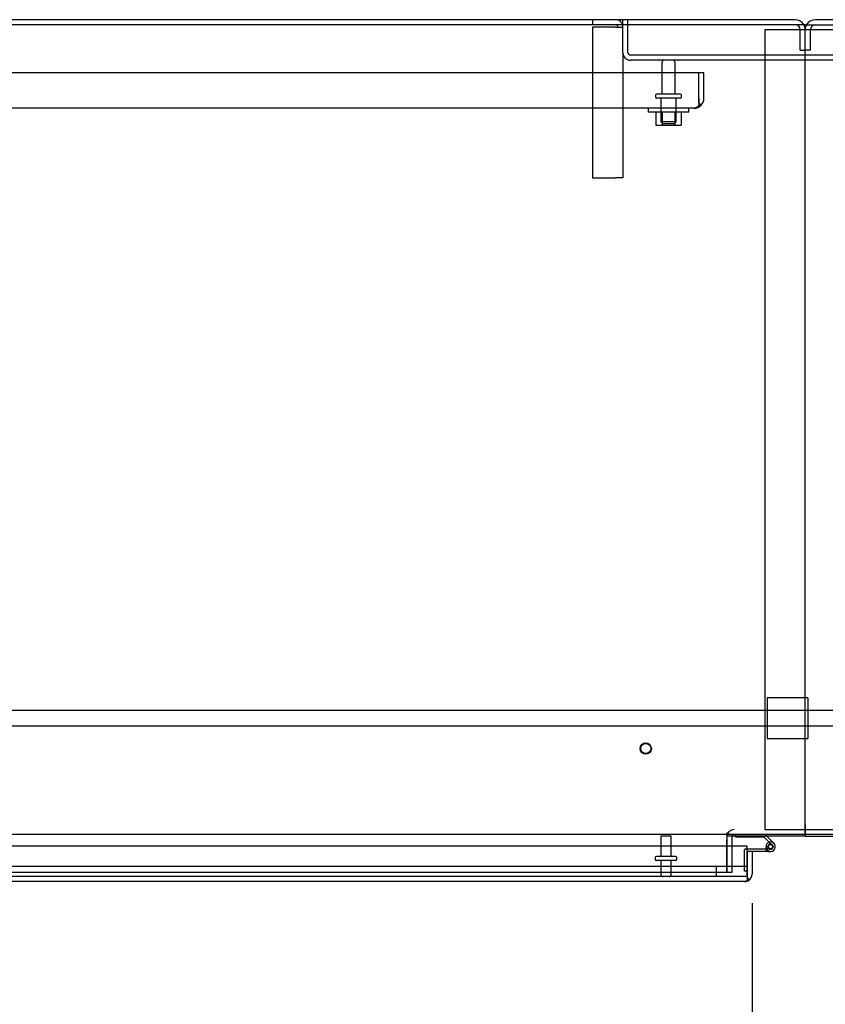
# Model space of a CAD drawing. Header units: inches. Extents: x 2 to 538, y -2 to 358.
# Tile 25 of 40: x 150 to 170, y 257 to 281. Entities that reach past the tile are written whole.
import ezdxf
from ezdxf.enums import TextEntityAlignment as Align
from ezdxf.lldxf.tags import DXFTag

# ---------------------------------------------------------------- set-up
doc = ezdxf.new("R2010")
doc.units = ezdxf.units.IN
doc.header["$MEASUREMENT"] = 0
for name, color, linetype in [('COM40146', 7, 'Continuous'), ('COM40430', 7, 'Continuous'), ('COM52831', 7, 'Continuous'), ('COM52839', 7, 'Continuous'), ('COM52841', 7, 'Continuous'), ('COM53516', 7, 'Continuous'), ('COM53520', 7, 'Continuous'), ('COM54578-80', 7, 'Continuous'), ('COM70334', 7, 'Continuous'), ('COM71127-2', 7, 'Continuous'), ('COM71130-2', 7, 'Continuous'), ('COM71131-2', 7, 'Continuous'), ('COM71132-2', 7, 'Continuous'), ('Default', 7, 'Continuous'), ('GSK11033', 7, 'Continuous'), ('NTS166105', 7, 'Continuous'), ('STD21878', 7, 'Continuous'), ('STD26093', 7, 'Continuous'), ('STD26094', 7, 'Continuous'), ('WAF25059', 7, 'Continuous')]:
    doc.layers.add(name, color=color, linetype=linetype)
doc.styles.add('SEACAD_Times_New_Roman', font='times.ttf')
tags = doc.linetypes.add('HIDDEN2', pattern=[0.1875, 0.125, -0.0625]).pattern_tags.tags
tags[6:7] = [DXFTag(74, 4), DXFTag(75, 0), DXFTag(340, '0'), DXFTag(46, 0.0), DXFTag(50, 0.0), DXFTag(44, 0.0), DXFTag(45, 0.0)]
tags[4:5] = [DXFTag(74, 4), DXFTag(75, 0), DXFTag(340, '0'), DXFTag(46, 0.0), DXFTag(50, 0.0), DXFTag(44, 0.0), DXFTag(45, 0.0)]
doc.dimstyles.new('HAMMOND_(STH_-_540x360)', dxfattribs={"dimtxt": 2, "dimasz": 2.5, "dimexe": 1, "dimexo": 1, "dimgap": 0.5, "dimtad": 0, "dimtih": 1, "dimtoh": 1, "dimzin": 0, "dimdsep": 46, "dimtxsty": 'SEACAD_Times_New_Roman', "dimblk1": '_SE_FILLED', "dimblk2": '_SE_FILLED', "dimsah": 1, "dimcen": 1, "dimadec": 0, "dimazin": 0, "dimtfac": 0.8, "dimtofl": 0, "dimtmove": 0, "dimatfit": 3, "dimfxl": 1, "dimtolj": 1, "dimtzin": 0, "dimarcsym": 0})

# ---------------------------------------------------------------- blocks, each defined once
blk = doc.blocks.new('SE')
at = {"layer": 'COM40146', "color": 7, "linetype": 'HIDDEN2'}
for p, q in [((167.028, 279.706), (97.278, 279.706)), ((167.153, 279.706), (167.028, 279.706)), ((167.028, 279.081), (167.028, 279.706)), ((167.028, 279.081), (167.028, 279.706)), ((167.153, 279.081), (167.153, 279.706)), ((167.028, 279.081), (167.028, 279.081)), ((167.028, 278.954), (167.028, 279.081)), ((167.028, 279.081), (167.028, 278.903)), ((167.028, 278.954), (167.079, 278.903)), ((166.903, 278.831), (97.403, 278.831)), ((166.903, 278.831), (166.904, 278.831)), ((166.904, 278.831), (166.903, 278.831))]:
    blk.add_line(p, q, dxfattribs=at)
for start, end in [(314.5601, 0), (270, 270.0436), (270.1219, 314.5601)]:
    blk.add_arc((166.903, 279.081), 0.25, start, end, dxfattribs=at)
blk.add_open_spline([(167.028, 278.903), (167.007, 278.88), (166.987, 278.862), (166.945, 278.838), (166.924, 278.831), (166.904, 278.831)], degree=3, knots=[0, 0, 0, 0, 0.5, 0.5, 1, 1, 1, 1], dxfattribs=at)
at = {"layer": 'COM40430', "color": 7, "linetype": 'HIDDEN2'}
for p, q in [((164.403, 281.018), (164.403, 280.893)), ((164.968, 280.833), (164.403, 280.833)), ((164.403, 280.833), (164.403, 277.112)), ((164.968, 280.833), (165.153, 280.833)), ((165.153, 280.203), (165.153, 277.112)), ((164.403, 277.112), (164.968, 277.112)), ((165.153, 277.112), (164.968, 277.112))]:
    blk.add_line(p, q, dxfattribs=at)
for radius in [0.185, 0.06]:
    blk.add_arc((164.968, 280.833), radius, 0, 90, dxfattribs=at)
at = {"layer": 'COM52831', "color": 7, "linetype": 'HIDDEN2'}
for p, q in [((169.531, 264.268), (168.716, 264.268)), ((168.716, 264.268), (168.716, 263.268)), ((169.716, 264.268), (169.531, 264.268)), ((169.716, 264.268), (169.716, 263.268)), ((168.716, 263.268), (169.531, 263.268)), ((169.531, 263.268), (169.716, 263.268))]:
    blk.add_line(p, q, dxfattribs=at)
at = {"layer": 'COM52839', "color": 7, "linetype": 'Continuous'}
for p, q in [((167.716, 260.833), (167.716, 260.606)), ((167.841, 260.833), (167.841, 260.606)), ((169.653, 260.893), (169.653, 260.893))]:
    blk.add_line(p, q, dxfattribs=at)
at = {"layer": 'COM52839', "color": 7, "linetype": 'HIDDEN2'}
for p, q in [((167.716, 260.606), (167.716, 259.956)), ((167.841, 260.606), (167.841, 259.956)), ((167.841, 259.956), (167.716, 259.956))]:
    blk.add_line(p, q, dxfattribs=at)
for radius, end in [(0.185, 172.8497), (0.06, 157.4313)]:
    blk.add_arc((167.901, 260.833), radius, 90, end, dxfattribs=at)
at = {"layer": 'COM52839', "color": 7, "linetype": 'Continuous'}
for radius, start in [(0.185, 172.8497), (0.06, 157.4313)]:
    blk.add_arc((167.901, 260.833), radius, start, 180, dxfattribs=at)
at = {"layer": 'COM52841', "color": 7, "linetype": 'HIDDEN2'}
for p, q in [((165.153, 280.203), (165.153, 281.018)), ((165.278, 280.203), (165.278, 281.018)), ((173.968, 280.143), (165.338, 280.143)), ((173.968, 280.018), (165.338, 280.018))]:
    blk.add_line(p, q, dxfattribs=at)
for radius in [0.185, 0.06]:
    blk.add_arc((165.338, 280.203), radius, 180, 270, dxfattribs=at)
at = {"layer": 'COM53516', "color": 7, "linetype": 'Continuous'}
for p, q in [((168.216, 260.606), (132.276, 260.606)), ((168.216, 259.916), (168.216, 260.606)), ((168.341, 260.478), (168.216, 260.478)), ((168.216, 260.478), (168.216, 260.106)), ((168.341, 260.478), (168.341, 259.916)), ((168.156, 259.731), (132.276, 259.731)), ((168.156, 259.731), (168.156, 259.731)), ((168.156, 259.731), (168.156, 259.731)), ((168.216, 259.916), (168.216, 259.916)), ((168.216, 259.834), (168.216, 259.916)), ((168.216, 259.916), (168.216, 259.767)), ((168.216, 259.834), (168.265, 259.767))]:
    blk.add_line(p, q, dxfattribs=at)
for start, end in [(270.1208, 306.194), (270, 270.0589), (306.194, 0)]:
    blk.add_arc((168.156, 259.916), 0.185, start, end, dxfattribs=at)
blk.add_open_spline([(168.216, 259.767), (168.206, 259.755), (168.196, 259.747), (168.181, 259.737), (168.176, 259.735), (168.166, 259.732), (168.161, 259.731), (168.156, 259.731)], degree=3, knots=[0, 0, 0, 0, 0.5, 0.5, 0.75, 0.75, 1, 1, 1, 1], dxfattribs=at)
at = {"layer": 'COM53520', "color": 7, "linetype": 'HIDDEN2'}
for p, q in [((240.966, 263.956), (134.966, 263.956)), ((134.966, 263.581), (240.966, 263.581))]:
    blk.add_line(p, q, dxfattribs=at)
at = {"layer": 'COM54578-80', "color": 7, "linetype": 'Continuous'}
for p, q in [((167.944, 260.831), (167.944, 260.893)), ((168.637, 260.831), (167.944, 260.831)), ((168.832, 260.637), (168.637, 260.831)), ((168.663, 260.893), (168.875, 260.682)), ((168.216, 260.54), (168.672, 260.54)), ((168.728, 260.478), (168.341, 260.478)), ((168.692, 260.54), (168.672, 260.54)), ((168.679, 260.595), (168.741, 260.595)), ((168.728, 260.478), (168.796, 260.478))]:
    blk.add_line(p, q, dxfattribs=at)
at = {"layer": 'COM54578-80', "color": 7, "linetype": 'HIDDEN2'}
for p, q in [((168.154, 259.991), (168.154, 260.515)), ((168.179, 260.54), (168.216, 260.54)), ((168.679, 260.585), (168.741, 260.59)), ((168.796, 260.54), (168.692, 260.54)), ((168.733, 260.583), (168.733, 260.608)), ((168.783, 260.658), (168.808, 260.658)), ((168.808, 260.533), (168.783, 260.533)), ((168.858, 260.608), (168.858, 260.583)), ((168.216, 259.991), (168.154, 259.991))]:
    blk.add_line(p, q, dxfattribs=at)
at = {"layer": 'COM54578-80', "color": 7, "linetype": 'Continuous'}
blk.add_circle((168.796, 260.595), 0.05, dxfattribs=at)
for radius, start, end in [(0.117, 107.0274, 180), (0.117, 180, 47.608), (0.135, 204.0421, 240.0736), (0.055, 48.8041, 180), (0.055, 180, 48.8041)]:
    blk.add_arc((168.796, 260.595), radius, start, end, dxfattribs=at)
at = {"layer": 'COM54578-80', "color": 7, "linetype": 'HIDDEN2'}
for centre, radius, start, end in [((168.796, 260.595), 0.117, 47.608, 107.0274), ((168.179, 260.515), 0.025, 90, 180), ((168.783, 260.608), 0.05, 90, 180), ((168.783, 260.583), 0.05, 180, 270), ((168.808, 260.608), 0.05, 0, 90), ((168.808, 260.583), 0.05, 270, 0)]:
    blk.add_arc(centre, radius, start, end, dxfattribs=at)
at = {"layer": 'COM70334', "color": 7, "linetype": 'HIDDEN2'}
for p, q in [((170.653, 280.768), (168.653, 280.768)), ((168.653, 280.768), (168.653, 261.018)), ((168.653, 261.018), (169.653, 261.018)), ((169.653, 261.018), (170.653, 261.018))]:
    blk.add_line(p, q, dxfattribs=at)
at = {"layer": 'COM70334', "color": 7, "linetype": 'Continuous'}
blk.add_line((169.653, 261.018), (169.653, 261.018), dxfattribs=at)
at = {"layer": 'COM71127-2', "color": 7, "linetype": 'Continuous'}
for p, q in [((169.403, 281.018), (110.903, 281.018)), ((228.403, 281.018), (169.903, 281.018))]:
    blk.add_line(p, q, dxfattribs=at)
at = {"layer": 'COM71127-2', "color": 7, "linetype": 'HIDDEN2'}
for p, q in [((169.528, 280.268), (169.528, 280.768)), ((169.778, 280.768), (169.778, 280.268)), ((169.528, 280.268), (169.653, 280.268)), ((169.778, 280.268), (169.653, 280.268))]:
    blk.add_line(p, q, dxfattribs=at)
at = {"layer": 'COM71127-2', "color": 7, "linetype": 'Continuous'}
for centre, start, end in [((169.403, 280.768), 30, 90), ((169.903, 280.768), 90, 150)]:
    blk.add_arc(centre, 0.25, start, end, dxfattribs=at)
at = {"layer": 'COM71127-2', "color": 7, "linetype": 'HIDDEN2'}
for centre, radius, start, end in [((169.403, 280.768), 0.125, 0, 90), ((169.403, 280.768), 0.25, 0, 30), ((169.903, 280.768), 0.25, 150, 180), ((169.903, 280.768), 0.125, 90, 180)]:
    blk.add_arc(centre, radius, start, end, dxfattribs=at)
at = {"layer": 'COM71130-2', "color": 7, "linetype": 'Continuous'}
for p, q in [((169.653, 280.893), (95.216, 280.893)), ((169.653, 261.143), (169.653, 280.893)), ((169.653, 261.143), (169.653, 260.893)), ((169.653, 260.893), (96.966, 260.893)), ((167.716, 260.856), (167.716, 260.768)), ((167.944, 260.856), (167.716, 260.856)), ((167.716, 260.606), (167.716, 260.768)), ((169.653, 260.856), (168.7, 260.856)), ((169.653, 260.893), (169.653, 260.856))]:
    blk.add_line(p, q, dxfattribs=at)
at = {"layer": 'COM71130-2', "color": 7, "linetype": 'HIDDEN2'}
for p, q in [((168.7, 260.856), (167.944, 260.856)), ((167.716, 259.956), (167.716, 260.606)), ((167.716, 259.956), (96.966, 259.956))]:
    blk.add_line(p, q, dxfattribs=at)
at = {"layer": 'COM71130-2', "color": 7, "linetype": 'Continuous'}
blk.add_arc((169.668, 261.143), 0.015, 179.4129, 180, dxfattribs=at)
at = {"layer": 'COM71131-2', "color": 7, "linetype": 'Continuous'}
for p, q in [((169.653, 280.893), (244.091, 280.893)), ((169.653, 261.143), (169.653, 280.893)), ((169.653, 260.893), (169.653, 261.143)), ((242.341, 260.893), (169.653, 260.893)), ((169.653, 260.893), (169.653, 260.856)), ((169.653, 260.856), (170.606, 260.856))]:
    blk.add_line(p, q, dxfattribs=at)
at = {"layer": 'COM71132-2', "color": 7, "linetype": 'HIDDEN2'}
for p, q in [((167.716, 260.944), (167.716, 260.833)), ((169.653, 260.944), (169.653, 260.944)), ((167.716, 259.956), (167.716, 259.956))]:
    blk.add_line(p, q, dxfattribs=at)
at = {"layer": 'COM71132-2', "color": 7, "linetype": 'Continuous'}
blk.add_line((169.653, 260.856), (169.653, 260.856), dxfattribs=at)
at = {"layer": 'GSK11033', "color": 7, "linetype": 'HIDDEN2'}
for p, q in [((168.216, 260.106), (132.434, 260.106)), ((167.466, 259.856), (167.466, 260.106)), ((168.216, 259.856), (132.434, 259.856))]:
    blk.add_line(p, q, dxfattribs=at)
at = {"layer": 'GSK11033', "color": 7, "linetype": 'Continuous'}
for p, q in [((168.216, 260.106), (168.216, 259.856)), ((168.216, 260.106), (168.216, 260.106)), ((168.216, 259.856), (168.216, 259.856))]:
    blk.add_line(p, q, dxfattribs=at)
at = {"layer": 'NTS166105', "color": 7, "linetype": 'HIDDEN2'}
for p, q in [((165.962, 278.735), (165.962, 278.415)), ((166.124, 278.735), (166.124, 278.415)), ((166.433, 278.735), (166.433, 278.415)), ((166.594, 278.735), (166.594, 278.415)), ((165.962, 278.415), (166.124, 278.415)), ((166.124, 278.415), (166.433, 278.415)), ((166.433, 278.415), (166.594, 278.415))]:
    blk.add_line(p, q, dxfattribs=at)
at = {"layer": 'STD21878', "color": 7, "linetype": 'HIDDEN2'}
for radius in [0.141, 0.125]:
    blk.add_circle((165.716, 263.018), radius, dxfattribs=at)
at = {"layer": 'STD26093', "color": 7, "linetype": 'HIDDEN2'}
for p, q in [((166.341, 260.856), (166.091, 260.856)), ((166.091, 260.856), (166.091, 260.356)), ((166.341, 260.356), (166.341, 260.856)), ((165.951, 260.326), (165.951, 260.286)), ((166.451, 260.356), (165.981, 260.356)), ((166.451, 260.256), (165.981, 260.256)), ((166.091, 260.256), (166.091, 259.902)), ((166.341, 259.902), (166.341, 260.256)), ((166.481, 260.286), (166.481, 260.326))]:
    blk.add_line(p, q, dxfattribs=at)
for centre, radius, start, end in [((165.981, 260.326), 0.03, 90, 180), ((165.981, 260.286), 0.03, 180, 270), ((166.451, 260.326), 0.03, 0, 90), ((166.451, 260.286), 0.03, 270, 0), ((166.137, 259.902), 0.046, 180, 270), ((166.295, 259.902), 0.046, 270, 0)]:
    blk.add_arc(centre, radius, start, end, dxfattribs=at)
at = {"layer": 'STD26094', "color": 7, "linetype": 'HIDDEN2'}
for p, q in [((166.113, 279.958), (166.113, 279.181)), ((166.443, 279.181), (166.443, 279.958)), ((165.953, 279.151), (165.953, 279.111)), ((166.573, 279.181), (165.983, 279.181)), ((166.603, 279.111), (166.603, 279.151)), ((166.573, 279.081), (165.983, 279.081)), ((166.091, 279.081), (166.091, 278.494)), ((166.466, 278.494), (166.466, 279.081)), ((166.466, 278.494), (166.091, 278.494)), ((166.091, 278.494), (166.128, 278.456)), ((166.128, 278.456), (166.428, 278.456)), ((166.428, 278.456), (166.466, 278.494))]:
    blk.add_line(p, q, dxfattribs=at)
for centre, radius, start, end in [((166.173, 279.958), 0.06, 90, 180), ((166.383, 279.958), 0.06, 0, 90), ((165.983, 279.151), 0.03, 90, 180), ((166.573, 279.151), 0.03, 0, 90), ((165.983, 279.111), 0.03, 180, 270), ((166.573, 279.111), 0.03, 270, 0)]:
    blk.add_arc(centre, radius, start, end, dxfattribs=at)
at = {"layer": 'WAF25059', "color": 7, "linetype": 'HIDDEN2'}
for p, q in [((165.778, 278.831), (165.778, 278.735)), ((166.778, 278.735), (165.778, 278.735)), ((166.778, 278.735), (166.778, 278.831))]:
    blk.add_line(p, q, dxfattribs=at)
blk = doc.blocks.new('DMBLK3542')
at = {"layer": 'Default', "linetype": 'Continuous'}
for points in [[(98.841, 252.777), (98.841, 253.611), (96.341, 253.194)], [(165.841, 252.777), (168.341, 253.194), (165.841, 253.611)]]:
    blk.add_hatch(color=7, dxfattribs=at).paths.add_polyline_path(points)
at = {"layer": 'Default', "color": 7, "linetype": 'Continuous'}
for p, q in [((168.341, 259.197), (168.341, 252.194)), ((96.341, 258.916), (96.341, 252.194)), ((96.341, 253.194), (125.148, 253.194)), ((139.534, 253.194), (168.341, 253.194))]:
    blk.add_line(p, q, dxfattribs=at)
at = {"layer": 'Default', "color": 7, "linetype": 'Continuous', "style": 'SEACAD_Times_New_Roman'}
for s, p in [('72.00', (128.928, 254.194)), ('DOOR', (128.146, 251.194)), ('OPENING', (125.848, 248.194))]:
    blk.add_text(s, height=2, dxfattribs=at).set_placement(p, align=Align.TOP_LEFT)
blk = doc.blocks.new('_SE_FILLED')
at = {"color": 0}
blk.add_line((0, 0), (-1, 0), dxfattribs=at)
blk.add_solid([(0, 0), (-1, -0.1665), (-1, 0.1665), (0, 0)], dxfattribs=at)

msp = doc.modelspace()

# ---------------------------------------------------------------- block references
at = {"layer": 'Default'}
msp.add_blockref('SE', (0, 0), dxfattribs=at)

# ---------------------------------------------------------------- dimensions: what is measured, and where the dimension line sits
at = {"layer": 'Default', "color": 7, "linetype": 'Continuous'}
dim = msp.add_linear_dim(base=(96.341, 253.194), p1=(96.341, 259.916), p2=(168.341, 260.197), angle=0.2236, text='\\A1;<>\\PDOOR\\XOPENING', dimstyle='HAMMOND_(STH_-_540x360)', dxfattribs=at)
dim.commit()
dim.dimension.update_dxf_attribs({"geometry": 'DMBLK3542', "text_midpoint": (132.341, 253.194), "dimtype": 161})

doc.saveas('drawing.dxf')
